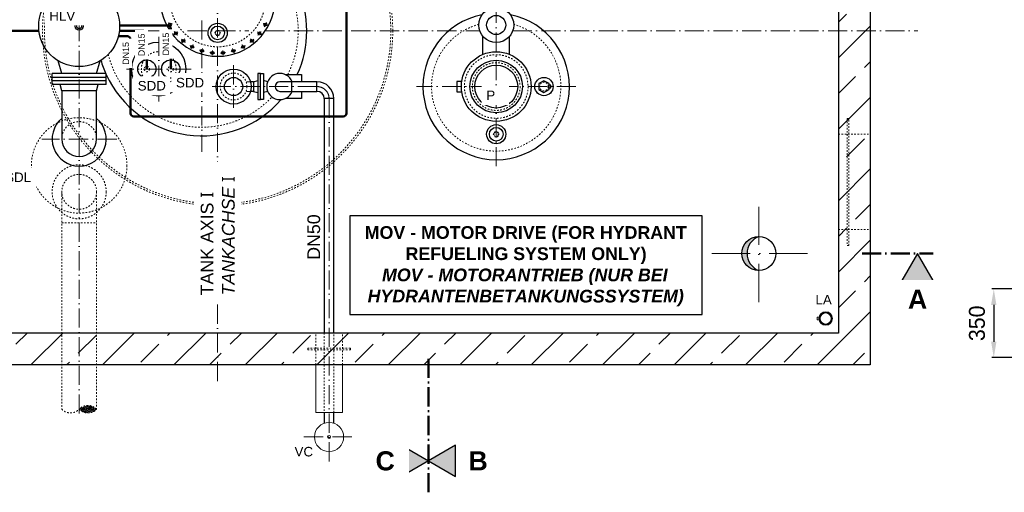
# Model space of a CAD drawing. Header units: millimetres. Extents: x -48448 to 452754, y -13941 to 17062.
# Tile 2 of 256: x -44938 to -38752, y -7635 to -4663. Entities that reach past the tile are written whole.
import ezdxf

# ---------------------------------------------------------------- set-up
doc = ezdxf.new("R2010")
doc.units = ezdxf.units.MM
doc.linetypes.add('ACAD_ISO10W100', pattern=[18, 12, -3, 0, -3])
doc.linetypes.add('JIS_02_1.0', pattern=[2, 1, -1])
doc.layers.add('Bemaßung', color=7, linetype='Continuous', lineweight=13)
doc.layers.add('Beschriftung', color=7, linetype='Continuous')
doc.styles.add('LBB3.5M1000', font='isocp.shx', dxfattribs={"height": 3.5})
doc.dimstyles.new('DIN', dxfattribs={"dimtxt": 2.5, "dimasz": 2.5, "dimexe": 1.25, "dimexo": 0.625, "dimtad": 1, "dimtih": 1, "dimdec": 4, "dimdsep": 46, "dimlunit": 6, "dimtxsty": 'Standard', "dimcen": 2.5, "dimadec": 0, "dimazin": 0, "dimtfac": 1, "dimtdec": 4, "dimtmove": 0, "dimatfit": 3, "dimfxl": 0, "dimtvp": 1, "dimtolj": 1, "dimtzin": 0, "dimarcsym": 0})

# ---------------------------------------------------------------- blocks, each defined once
blk = doc.blocks.new('*D79')
at = {"layer": 'Bemaßung', "color": 0, "lineweight": -2, "transparency": 16777216}
for p, q in [((-38663.2, -6356.2), (-38831, -6356.2)), ((-38818.5, -6456.2), (-38818.5, -6687.9)), ((-38663.2, -6787.9), (-38831, -6787.9))]:
    blk.add_line(p, q, dxfattribs=at)
at = {"layer": 'Bemaßung', "color": 0, "transparency": 16777216}
for points in [[(-38835.2, -6456.2), (-38801.8, -6456.2), (-38818.5, -6356.2)], [(-38835.2, -6687.9), (-38801.8, -6687.9), (-38818.5, -6787.9)]]:
    blk.add_solid(points, dxfattribs=at)
at = {"layer": 'DEFPOINTS', "color": 0, "transparency": 16777216}
for p in [(-38363.2, -6356.2), (-38818.5, -6787.9), (-38363.2, -6787.9)]:
    blk.add_point(p, dxfattribs=at)
at = {"layer": 'Bemaßung', "color": 0, "transparency": 16777216, "insert": (-38923.7, -6572.1), "char_height": 100, "attachment_point": 5, "rotation": 90}
blk.add_mtext('\\A1;350', dxfattribs=at)

msp = doc.modelspace()

# ---------------------------------------------------------------- hatches: boundary and pattern name
at = {"lineweight": 13}
h = msp.add_hatch(dxfattribs=at)
h.set_pattern_fill('ANSI33', color=256, scale=50, style=0)
h.set_pattern_definition([(45, (37598.9, -1596.67), (-224.5064, 224.5064), []), (45, (37823.42, -1596.67), (-224.5064, 224.5064), [158.75, -79.375])])
h.paths.add_polyline_path([(-45444.617, -2633.305), (-47794.617, -2633.305), (-47794.617, -6833.305), (-43694.617, -6833.305), (-43694.617, -6633.305), (-47594.617, -6633.305), (-47594.617, -2833.305), (-45444.617, -2833.305)])
h.paths.add_polyline_path([(-44564.617, -2633.305), (-45444.617, -2633.305), (-45444.617, -2833.305), (-44564.617, -2833.305)], flags=17)
h.paths.add_polyline_path([(-43694.617, -2633.305), (-44564.617, -2633.305), (-44564.617, -2833.305), (-43694.617, -2833.305)])
h.paths.add_polyline_path([(-41944.617, -2633.305), (-43694.617, -2633.305), (-43694.617, -2833.305), (-41944.617, -2833.305)], flags=17)
h.paths.add_polyline_path([(-39594.617, -2633.305), (-41944.617, -2633.305), (-41944.617, -2833.305), (-39794.617, -2833.305), (-39794.617, -6633.305), (-43694.617, -6633.305), (-43694.617, -6833.305), (-39594.617, -6833.305)])
h = msp.add_hatch(color=256)
h.dxf.hatch_style = 1
h.paths.add_polyline_path([(-40368.167, -6133.305), (-40401.667, -6133.305, 0.41421356), (-40294.617, -6240.355, -0.31042597)])
h.paths.add_polyline_path([(-40294.617, -6026.255, 0.41421356), (-40401.667, -6133.305), (-40368.167, -6133.305, -0.31042597)])
h = msp.add_hatch(color=256)
h.dxf.hatch_style = 1
h.paths.add_polyline_path([(-39297.453, -6133.305), (-39395.427, -6303.001), (-39199.48, -6303.001)])
at = {"linetype": 'JIS_02_1.0', "lineweight": 18, "ltscale": 10}
h = msp.add_hatch(dxfattribs=at)
h.set_pattern_fill('ANSI36', color=256, scale=2.5)
h.set_pattern_definition([(45, (-29136.5045, 330.235), (4.209495, 15.4348152), [19.84375, -3.96875, 0, -3.96875])])
h.paths.add_polyline_path([(-44564.617, -7112.314, 0.43057008), (-44455.067, -7112.314, 0.43057008)])
at = {"layer": 'Beschriftung'}
h = msp.add_hatch(color=256, dxfattribs=at)
h.dxf.hatch_style = 1
h.paths.add_polyline_path([(-42369.363, -7437.288), (-42539.058, -7535.261), (-42539.058, -7339.314)])

# ---------------------------------------------------------------- linework, layer by layer
at = {"linetype": 'ACAD_ISO10W100', "lineweight": 18, "ltscale": 10}
for p, q in [((-44564.617, -1796.781), (-44564.617, -7164.129)), ((-43694.617, -6935.078), (-43694.617, -1834.336)), ((-41944.617, -5583.512), (-41944.617, -1808.795)), ((-43980.92, -4686.337), (-44008.021, -4700.823)), ((-43794.617, -4667.547), (-43794.617, -5493.232)), ((-43408.315, -4686.337), (-43381.213, -4700.823)), ((-45341.027, -4733.305), (-44816.898, -4733.305)), ((-44312.336, -4733.305), (-43993.95, -4733.305)), ((-43945.563, -4739.251), (-43969.318, -4758.747)), ((-43883.384, -4733.305), (-43499.07, -4733.305)), ((-43443.671, -4739.251), (-43419.916, -4758.747)), ((-43395.285, -4733.305), (-42048.208, -4733.305)), ((-41841.027, -4733.305), (-39294.617, -4733.305)), ((-44064.617, -4769.844), (-44064.617, -5176.767)), ((-43900.563, -4784.251), (-43920.059, -4808.006)), ((-43847.649, -4819.608), (-43862.135, -4846.71)), ((-43541.586, -4819.608), (-43527.099, -4846.71)), ((-43488.671, -4784.251), (-43469.176, -4808.006)), ((-43788.854, -4843.961), (-43797.774, -4873.369)), ((-43726.437, -4856.377), (-43729.449, -4886.959)), ((-43662.798, -4856.377), (-43659.785, -4886.959)), ((-43600.381, -4843.961), (-43591.46, -4873.369)), ((-43861.156, -4973.305), (-44268.078, -4973.305)), ((-43594.617, -4949.8), (-43594.617, -5216.811)), ((-43070.617, -5083.305), (-43728.123, -5083.305)), ((-41444.411, -5083.305), (-42444.824, -5083.305)), ((-44329.035, -5413.305), (-44800.199, -5413.305))]:
    msp.add_line(p, q, dxfattribs=at)
for p, q in [((-39594.617, -2633.305), (-39594.617, -6833.305)), ((-39794.617, -2833.305), (-39794.617, -6633.305)), ((-43469.617, -5053.155), (-43488.83, -5053.155)), ((-43469.617, -5053.155), (-43442.617, -5045.805)), ((-43469.617, -5053.155), (-43469.617, -5113.455)), ((-43380.334, -5052.96), (-43406.617, -5045.805)), ((-44674.167, -5109.305), (-44674.167, -5413.305)), ((-44455.067, -5413.305), (-44455.067, -5109.305)), ((-43469.617, -5113.463), (-43488.832, -5113.463)), ((-43469.617, -5113.455), (-43442.617, -5120.805)), ((-43380.334, -5113.65), (-43406.617, -5120.805)), ((-39794.617, -6633.305), (-47594.617, -6633.305)), ((-39594.617, -6833.305), (-47794.617, -6833.305))]:
    msp.add_line(p, q)
at = {"lineweight": 50}
for p, q in [((-42885.915, -5251.779), (-42885.915, -4220.306)), ((-45196.948, -4733.305), (-44816.898, -4733.305)), ((-44318.522, -4766.677), (-44261.795, -4766.677)), ((-44221.795, -5271.779), (-42905.915, -5271.779))]:
    msp.add_line(p, q, dxfattribs=at)
at = {"linetype": 'Continuous', "lineweight": -2, "ltscale": 10}
for p, q in [((-42028.767, -4881.118), (-42028.767, -4767.149)), ((-41860.467, -4881.118), (-41860.467, -4767.149)), ((-43227.617, -5053.155), (-43303.617, -5053.155)), ((-43227.617, -5113.455), (-43227.617, -5053.155)), ((-43070.617, -5053.155), (-43227.596, -5053.155)), ((-43070.617, -5113.455), (-43070.617, -5053.155)), ((-43303.617, -5113.455), (-43227.617, -5113.455)), ((-43227.617, -5113.455), (-43070.617, -5113.455)), ((-42964.467, -5159.305), (-43024.767, -5159.305)), ((-42964.467, -6633.305), (-42964.467, -5159.305)), ((-43024.767, -7133.305), (-43024.767, -7200.768)), ((-42964.467, -7200.768), (-42964.467, -7133.305))]:
    msp.add_line(p, q, dxfattribs=at)
at = {"linetype": 'Continuous', "ltscale": 10}
for p, q in [((-44674.167, -5002.305), (-44695.884, -4921.256)), ((-44455.067, -5002.305), (-44433.35, -4921.256)), ((-44394.617, -5002.305), (-44734.617, -5002.305)), ((-44734.617, -5071.305), (-44734.617, -5002.305)), ((-44394.617, -5071.305), (-44394.617, -5002.305)), ((-44394.617, -5026.305), (-44734.617, -5026.305)), ((-44394.617, -5047.305), (-44734.617, -5047.305)), ((-44394.617, -5071.305), (-44734.617, -5071.305)), ((-44674.167, -5109.305), (-44684.349, -5071.305)), ((-44455.067, -5109.305), (-44444.885, -5071.305)), ((-44455.067, -5109.305), (-44674.167, -5109.305))]:
    msp.add_line(p, q, dxfattribs=at)
at = {"linetype": 'JIS_02_1.0', "lineweight": 18, "ltscale": 25}
for p, q in [((-43488.83, -5053.155), (-43516.054, -5053.155)), ((-43488.832, -5113.463), (-43516.057, -5113.463))]:
    msp.add_line(p, q, dxfattribs=at)
at = {"linetype": 'JIS_02_1.0', "lineweight": 18, "ltscale": 10}
for p, q in [((-39794.617, -5383.305), (-39594.617, -5383.305)), ((-44674.167, -5940.754), (-44455.067, -5940.751)), ((-39794.617, -5983.305), (-39594.617, -5983.305)), ((-43078.767, -6833.305), (-43078.767, -6633.305)), ((-43024.767, -6633.305), (-43024.767, -7133.305)), ((-42964.467, -7133.305), (-42964.467, -6633.305)), ((-42910.467, -6833.305), (-42910.467, -6633.305))]:
    msp.add_line(p, q, dxfattribs=at)
at = {"linetype": 'ACAD_ISO10W100', "lineweight": 9, "ltscale": 20}
for p, q in [((-40294.617, -6438.919), (-40294.617, -5827.691)), ((-39989.003, -6133.305), (-40600.231, -6133.305))]:
    msp.add_line(p, q, dxfattribs=at)
at = {"linetype": 'ACAD_ISO10W100', "lineweight": 50, "ltscale": 10}
for p, q in [((-39645.758, -6133.305), (-39199.48, -6133.305)), ((-42369.363, -7635.131), (-42369.363, -6783.305))]:
    msp.add_line(p, q, dxfattribs=at)
at = {"lineweight": 13}
for p, q in [((-39907.679, -6531.57), (-39910.537, -6530.659)), ((-39907.679, -6552.832), (-39910.537, -6553.743)), ((-39908.69, -6525.968), (-39905.978, -6527.249)), ((-39908.69, -6558.434), (-39905.978, -6557.153)), ((-39903.822, -6518.236), (-39901.494, -6520.128)), ((-39900.649, -6514.789), (-39898.572, -6516.953)), ((-39893.021, -6509.114), (-39891.545, -6511.726)), ((-39887.645, -6509.832), (-39888.786, -6507.057)), ((-39861.02, -6509.832), (-39859.879, -6507.057)), ((-39855.644, -6509.114), (-39857.119, -6511.726)), ((-39848.015, -6514.789), (-39850.093, -6516.953)), ((-39844.842, -6518.236), (-39847.17, -6520.128)), ((-39839.974, -6525.968), (-39842.687, -6527.249)), ((-39839.974, -6558.434), (-39842.687, -6557.153)), ((-39840.986, -6531.57), (-39838.128, -6530.659)), ((-39840.986, -6552.832), (-39838.128, -6553.743)), ((-39903.822, -6566.166), (-39901.494, -6564.274)), ((-39900.649, -6569.613), (-39898.572, -6567.449)), ((-39893.021, -6575.288), (-39891.545, -6572.676)), ((-39887.645, -6574.57), (-39888.786, -6577.345)), ((-39861.02, -6574.57), (-39859.879, -6577.345)), ((-39855.644, -6575.288), (-39857.119, -6572.676)), ((-39848.015, -6569.613), (-39850.093, -6567.449)), ((-39844.842, -6566.166), (-39847.17, -6564.274)), ((-43078.767, -7133.305), (-43078.767, -6833.305)), ((-42910.467, -6833.305), (-42910.467, -7133.305)), ((-42910.467, -7133.305), (-43078.767, -7133.305))]:
    msp.add_line(p, q, dxfattribs=at)
at = {"lineweight": 50}
msp.add_lwpolyline([(-44139.617, -4973.305), (-44139.617, -4753.305, 0.41421356), (-44159.617, -4733.305), (-44312.336, -4733.305)], format="xyb", dxfattribs=at)
at = {"linetype": 'JIS_02_1.0', "lineweight": 18, "ltscale": 5}
for points in [[(-43713.093, -4745.954), (-43703.855, -4761.954), (-43685.38, -4761.954), (-43676.142, -4745.954), (-43685.38, -4729.954), (-43703.855, -4729.954)], [(-41963.093, -5383.305), (-41953.855, -5399.305), (-41935.38, -5399.305), (-41926.142, -5383.305), (-41935.38, -5367.305), (-41953.855, -5367.305)]]:
    msp.add_lwpolyline(points, close=True, dxfattribs=at)
for points in [[(-43442.617, -5000.805), (-43442.617, -5165.805), (-43424.617, -5165.805), (-43424.617, -5000.805)], [(-43406.617, -5000.805), (-43406.617, -5165.805), (-43424.617, -5165.805), (-43424.617, -5000.805)], [(-41644.617, -5120.256), (-41612.617, -5101.781), (-41612.617, -5064.83), (-41644.617, -5046.355), (-41676.617, -5064.83), (-41676.617, -5101.781)], [(-39297.453, -6133.305), (-39395.427, -6303.001), (-39199.48, -6303.001)]]:
    msp.add_lwpolyline(points, close=True)
at = {"linetype": 'Continuous', "lineweight": -2, "ltscale": 10}
for points in [[(-43269.248, -5008.305), (-43168.617, -5008.305), (-43168.617, -5053.155)], [(-43168.617, -5113.455), (-43168.617, -5158.305), (-43269.248, -5158.305)]]:
    msp.add_lwpolyline(points, dxfattribs=at)
for points in [[(-42161.227, -5051.035), (-42191.888, -5051.035), (-42191.888, -5115.576), (-42161.227, -5115.576)], [(-41612.617, -5091.503), (-41601.321, -5091.503), (-41601.321, -5075.107), (-41612.617, -5075.107)]]:
    msp.add_lwpolyline(points)
at = {"linetype": 'JIS_02_1.0', "lineweight": 18, "ltscale": 10}
for points in [[(-39739.008, -6083.305), (-39729.008, -6083.305), (-39729.008, -5283.305), (-39739.008, -5283.305)], [(-42860.467, -6728.305), (-43128.767, -6728.305), (-43128.767, -6738.305), (-42860.467, -6738.305)]]:
    msp.add_lwpolyline(points, close=True, dxfattribs=at)
at = {"lineweight": 13}
msp.add_lwpolyline([(-39916.034, -6550.399), (-39927.778, -6550.399), (-39927.778, -6534.003), (-39916.034, -6534.003)], dxfattribs=at)
at = {"color": 253, "linetype": 'JIS_02_1.0', "lineweight": 18, "ltscale": 10}
for radius in [1100, 1088]:
    msp.add_circle((-43694.617, -4733.305), radius, dxfattribs=at)
for centre, radius in [((-44564.617, -4703.805), 254), ((-43994.471, -4693.58), 9), ((-43694.617, -4745.954), 60.313), ((-43394.764, -4693.58), 9), ((-43957.441, -4748.999), 9), ((-43694.617, -4745.954), 43.019), ((-43431.794, -4748.999), 9), ((-44064.617, -4973.305), 170), ((-43910.311, -4796.129), 9), ((-43854.892, -4833.159), 9), ((-43534.342, -4833.159), 9), ((-43478.924, -4796.129), 9), ((-43793.314, -4858.665), 9), ((-43727.943, -4871.668), 9), ((-43661.291, -4871.668), 9), ((-43595.921, -4858.665), 9), ((-41944.617, -5083.305), 219), ((-44139.617, -4973.305), 57.499), ((-43989.617, -4973.305), 57.499), ((-41944.617, -5083.305), 165), ((-41944.617, -5083.305), 135), ((-43594.617, -5083.305), 110), ((-43594.617, -5083.305), 57.15), ((-41644.617, -5083.305), 57.5), ((-41944.617, -5383.305), 60.313), ((-41944.617, -5383.305), 43.019), ((-40294.617, -6133.305), 107.05)]:
    msp.add_circle(centre, radius)
at = {"linetype": 'Continuous', "lineweight": -2, "ltscale": 10}
for radius in [110, 60]:
    msp.add_circle((-41944.617, -4696.305), radius, dxfattribs=at)
at = {"linetype": 'Continuous', "ltscale": 10}
for radius in [25, 15]:
    msp.add_circle((-44564.617, -4703.805), radius, dxfattribs=at)
at = {"linetype": 'JIS_02_1.0', "lineweight": 18, "ltscale": 5}
for centre in [(-43694.617, -4745.954), (-41944.617, -5383.305)]:
    msp.add_circle(centre, 13.45, dxfattribs=at)
at = {"linetype": 'JIS_02_1.0', "lineweight": 18, "ltscale": 10}
for centre, radius in [((-44064.617, -4973.305), 109.55), ((-41944.617, -5083.305), 200), ((-41944.617, -5083.305), 150), ((-44139.617, -4973.305), 16.85), ((-43989.617, -4973.305), 16.85), ((-43594.617, -5083.305), 84.15), ((-41644.617, -5083.305), 26.9), ((-44564.617, -5579.305), 300), ((-44564.617, -5745.305), 170), ((-44564.617, -5745.305), 109.55)]:
    msp.add_circle(centre, radius, dxfattribs=at)
at = {"lineweight": 13}
for centre, radius in [((-39874.332, -6542.201), 42.5), ((-39874.332, -6542.201), 38), ((-39874.332, -6542.201), 35), ((-42994.617, -7287.158), 9.082)]:
    msp.add_circle(centre, radius, dxfattribs=at)
at = {"linetype": 'JIS_02_1.0', "lineweight": 18, "ltscale": 10}
for centre, radius, start, end in [((-43794.617, -4733.305), 606, 333.0125464, 77.4274951), ((-43694.617, -4533.305), 300, 104.3455029, 75.6544971), ((-41944.617, -5083.305), 406, 105.7101746, 74.2898254), ((-43794.617, -4733.305), 606, 194.0831323, 316.6970372), ((-44564.617, -5413.305), 109.55, 0, 180), ((-44619.392, -7060.498), 75.4, 223.4094698, 316.5905302), ((-44509.842, -7164.129), 75.4, 43.4094698, 136.5905302), ((-44509.842, -7060.498), 75.4, 223.4094698, 316.5905302)]:
    msp.add_arc(centre, radius, start, end, dxfattribs=at)
for centre, radius, start, end in [((-43794.617, -4733.305), 660, 335.3756816, 73.9476723), ((-43694.617, -4533.305), 360, 94.8041488, 85.1958512), ((-41944.617, -5083.305), 460, 101.1919386, 78.8080614), ((-43794.617, -4733.305), 660, 196.2578111, 204.0526384), ((-43794.617, -4733.305), 660, 204.6199773, 319.100567), ((-44564.617, -5413.305), 170, 130.1215861, 49.8784139), ((-44564.617, -5413.305), 109.55, 180, 0), ((-40253.488, -6133.305), 114.679, 111.0172003, 248.9827997)]:
    msp.add_arc(centre, radius, start, end)
at = {"linetype": 'ACAD_ISO10W100', "lineweight": 18, "ltscale": 10}
for centre, radius, start, end in [((-43694.617, -4533.305), 340, 205.5354666, 210.7145206), ((-43694.617, -4533.305), 340, 329.2854666, 334.4645206), ((-43694.617, -4533.305), 340, 216.7854666, 221.9645206), ((-43694.617, -4533.305), 340, 318.0354666, 323.2145206), ((-43694.617, -4533.305), 340, 228.0354666, 233.2145206), ((-43694.617, -4533.305), 340, 306.7854666, 311.9645206), ((-43694.617, -4533.305), 340, 239.2854666, 244.4645206), ((-43694.617, -4533.305), 340, 250.5354666, 255.7145206), ((-43694.617, -4533.305), 340, 261.7854666, 266.9645206), ((-43694.617, -4533.305), 340, 273.0354666, 278.2145206), ((-43694.617, -4533.305), 340, 284.2854666, 289.4645206), ((-43694.617, -4533.305), 340, 295.5354666, 300.7145206), ((-43070.617, -5159.305), 76, 0, 90)]:
    msp.add_arc(centre, radius, start, end, dxfattribs=at)
at = {"lineweight": 50}
for centre, start, end in [((-44261.795, -4786.677), 0, 90), ((-44221.795, -5251.779), 180, 270), ((-42905.915, -5251.779), 270, 0)]:
    msp.add_arc(centre, 20, start, end, dxfattribs=at)
at = {"linetype": 'Continuous', "lineweight": -2, "ltscale": 10}
for centre, radius, start, end in [((-43303.617, -5083.305), 82.5, 21.4355589, 338.5644411), ((-43303.617, -5083.305), 30.15, 90, 270), ((-43070.617, -5159.305), 106.15, 0, 90), ((-43070.617, -5159.305), 45.85, 0, 90)]:
    msp.add_arc(centre, radius, start, end, dxfattribs=at)
at = {"layer": 'Beschriftung'}
msp.add_lwpolyline([(-42369.363, -7437.288), (-42539.058, -7535.261), (-42539.058, -7339.314)], close=True, dxfattribs=at)

# ---------------------------------------------------------------- texts
at = {"layer": 'Beschriftung', "color": 1, "insert": (-43211.534, -7349.466), "char_height": 60, "width": 111.95845, "attachment_point": 1, "style": 'LBB3.5M1000', "bg_fill": 2}
msp.add_mtext('{\\fArial|b0|i0|c0|p34;\\C256;VC}', dxfattribs=at)
at = {"layer": 'Beschriftung', "insert": (-42166.512, -7377.035), "char_height": 120, "width": 195.94711, "attachment_point": 1, "style": 'LBB3.5M1000', "bg_fill": 2}
msp.add_mtext('\\pi47.714;{\\fArial|b1|i0|c0|p34;B}', dxfattribs=at)

# ---------------------------------------------------------------- next in the draw order: hatches: boundary and pattern name
at = {"layer": 'Beschriftung'}
h = msp.add_hatch(color=256, dxfattribs=at)
h.dxf.hatch_style = 1
h.paths.add_polyline_path([(-42369.363, -7437.288), (-42199.668, -7535.261), (-42199.668, -7339.314)])

# ---------------------------------------------------------------- next in the draw order: linework, layer by layer
at = {"lineweight": 13}
msp.add_circle((-42994.617, -7287.158), 91.5, dxfattribs=at)
at = {"layer": 'Beschriftung'}
msp.add_lwpolyline([(-42369.363, -7437.288), (-42199.668, -7535.261), (-42199.668, -7339.314)], close=True, dxfattribs=at)

# ---------------------------------------------------------------- next in the draw order: texts
at = {"insert": (-39395.427, -6360.573), "char_height": 120, "width": 195.94711, "attachment_point": 1, "style": 'LBB3.5M1000', "bg_fill": 2}
msp.add_mtext('\\pi37.769;{\\fArial|b1|i0|c0|p34;A}', dxfattribs=at)
at = {"layer": 'Beschriftung', "color": 1, "char_height": 60, "attachment_point": 1, "style": 'LBB3.5M1000', "bg_fill": 2}
for s, insert, width in [('{\\fArial|b0|i0|c0|p34;\\C256;HLV}', (-44752.481, -4609.074), 221.75514), ('{\\fArial|b0|i0|c0|p34;\\C256;SDD}', (-44196.98, -5048.248), 172.60266), ('{\\fArial|b0|i0|c0|p34;\\C256;P}', (-42006.781, -5108.664), 111.95845)]:
    msp.add_mtext(s, dxfattribs=dict(at, insert=insert, width=width))
at = {"layer": 'Beschriftung', "attachment_point": 1, "style": 'LBB3.5M1000', "bg_fill": 2}
for s, insert, char_height, width in [('{\\fArial|b0|i0|c0|p34;\\C256;SDL}', (-45029.664, -5623.808), 60, 172.60266), ('\\pi37.769;{\\fArial|b1|i0|c0|p34;A}', (-48189.755, -6360.573), 120, 195.94711), ('{\\fArial|b0|i0|c0|p34;\\C256;LA}', (-39938.543, -6393.935), 60, 111.95845)]:
    msp.add_mtext(s, dxfattribs=dict(at, insert=insert, char_height=char_height, width=width))
at = {"layer": 'Beschriftung', "insert": (-43131.092, -6172.734), "char_height": 80, "width": 144.48459, "attachment_point": 1, "rotation": 90, "style": 'LBB3.5M1000', "bg_fill": 2}
msp.add_mtext('{\\fArial|b0|i0|c0|p34;DN50}', dxfattribs=at)

# ---------------------------------------------------------------- next in the draw order: linework, layer by layer
at = {"lineweight": 50}
msp.add_line((-44241.795, -4786.677), (-44241.795, -5251.779), dxfattribs=at)
at = {"linetype": 'Continuous', "lineweight": -2, "ltscale": 10}
msp.add_line((-43024.767, -5159.305), (-43024.767, -6633.305), dxfattribs=at)
at = {"linetype": 'ACAD_ISO10W100', "lineweight": 18, "ltscale": 10}
msp.add_line((-42994.617, -5159.305), (-42994.617, -7445.226), dxfattribs=at)

# ---------------------------------------------------------------- next in the draw order: texts
at = {"layer": 'Beschriftung', "color": 1, "insert": (-43956.505, -5028.78), "char_height": 60, "width": 172.60266, "attachment_point": 1, "style": 'LBB3.5M1000', "bg_fill": 2}
msp.add_mtext('{\\fArial|b0|i0|c0|p34;\\C256;SDD}', dxfattribs=at)
at = {"layer": 'Beschriftung', "insert": (-43801.047, -6396.789), "char_height": 80, "width": 799.84157, "attachment_point": 1, "rotation": 90, "style": 'LBB3.5M1000', "bg_fill": 2}
msp.add_mtext('{\\fArial|b0|i0|c0|p34;TANK AXIS \\fSegoe UI|b0|i0|c0|p34;I\\fArial|b0|i0|c0|p34;\\P\\fArial|b0|i1|c0|p34;TANKACHSE \\fSegoe UI|b0|i0|c0|p34;I}', dxfattribs=at)
at = {"layer": 'Beschriftung', "insert": (-42748.281, -7377.035), "char_height": 120, "width": 195.94711, "attachment_point": 1, "style": 'LBB3.5M1000', "bg_fill": 2}
msp.add_mtext('\\pi45.709;{\\fArial|b1|i0|c0|p34;C}', dxfattribs=at)

# ---------------------------------------------------------------- next in the draw order: dimensions: what is measured, and where the dimension line sits
at = {"layer": 'Bemaßung'}
dim = msp.add_linear_dim(base=(-38818.512, -6787.943), p1=(-38363.237, -6356.243), p2=(-38363.237, -6787.943), angle=90, text='350', dimstyle='DIN', override={"dimscale": 10, "dimtxt": 10, "dimasz": 10, "dimexo": 30, "dimgap": 2, "dimdec": 2, "dimsah": 1, "dimtdec": 2, "dimtmove": 2}, dxfattribs=at)
dim.commit()
dim.dimension.update_dxf_attribs({"geometry": '*D79', "text_midpoint": (-38923.691, -6572.093), "dimtype": 160})

# ---------------------------------------------------------------- next in the draw order: linework, layer by layer
at = {"linetype": 'ACAD_ISO10W100', "lineweight": 18, "ltscale": 10}
msp.add_line((-43152.686, -7287.158), (-42836.549, -7287.158), dxfattribs=at)
at = {"lineweight": 50}
msp.add_lwpolyline([(-43989.617, -4973.305), (-43989.617, -4719.584, 0.41610502), (-44009.746, -4699.584), (-44063.886, -4699.933), (-44310.647, -4699.933)], format="xyb", dxfattribs=at)

# ---------------------------------------------------------------- next in the draw order: texts
at = {"layer": 'Beschriftung', "insert": (-42800.911, -5961.127), "char_height": 80, "width": 2074.14918, "attachment_point": 1, "style": 'LBB3.5M1000', "bg_fill": 2}
msp.add_mtext('\\pi30.171;{\\fArial|b1|i0|c0|p34;MOV - MOTOR DRIVE (FOR HYDRANT \\P\\pi286.54;REFUELING SYSTEM ONLY)\\P\\pi139.2;\\fArial|b1|i1|c0|p34;MOV - MOTORANTRIEB (NUR BEI\\P\\pi48.371;HYDRANTENBETANKUNGSSYSTEM)\\fArial|b0|i0|c0|p34; }', dxfattribs=at)

# ---------------------------------------------------------------- next in the draw order: linework, layer by layer
at = {"layer": 'Beschriftung'}
msp.add_lwpolyline([(-42864.882, -6516.832), (-40649.867, -6516.832), (-40649.867, -5895.968), (-42864.882, -5895.968)], close=True, dxfattribs=at)

# ---------------------------------------------------------------- next in the draw order: texts
at = {"layer": 'Beschriftung', "char_height": 40, "width": 144.48459, "attachment_point": 1, "rotation": 90, "style": 'LBB3.5M1000', "bg_fill": 2}
for insert in [(-44040.252, -4887.594), (-44291.85, -4946.253)]:
    msp.add_mtext('{\\fArial|b0|i0|c0|p34;DN15}', dxfattribs=dict(at, insert=insert))
at = {"layer": 'Beschriftung', "insert": (-47714.225, -6956.755), "char_height": 80, "width": 1397.41521, "attachment_point": 1, "style": 'LBB3.5M1000', "bg_fill": 2}
msp.add_mtext('\\pi204.36;{\\fArial|b0|i0|c0|p34;EMERGENCY EXIT\\P\\pi304.68;\\fArial|b0|i1|c0|p34;NOTAUSGANG}', dxfattribs=at)

# ---------------------------------------------------------------- next in the draw order: linework, layer by layer
at = {"linetype": 'JIS_02_1.0', "lineweight": 18, "ltscale": 10}
for p, q in [((-44674.167, -5746.973), (-44674.167, -7112.314)), ((-44455.067, -5745.303), (-44455.067, -7112.314))]:
    msp.add_line(p, q, dxfattribs=at)

# ---------------------------------------------------------------- next in the draw order: texts
at = {"layer": 'Beschriftung', "insert": (-44192.979, -4892.415), "char_height": 40, "width": 144.48459, "attachment_point": 1, "rotation": 90, "style": 'LBB3.5M1000', "bg_fill": 2}
msp.add_mtext('{\\fArial|b0|i0|c0|p34;DN15}', dxfattribs=at)

doc.saveas('drawing.dxf')
